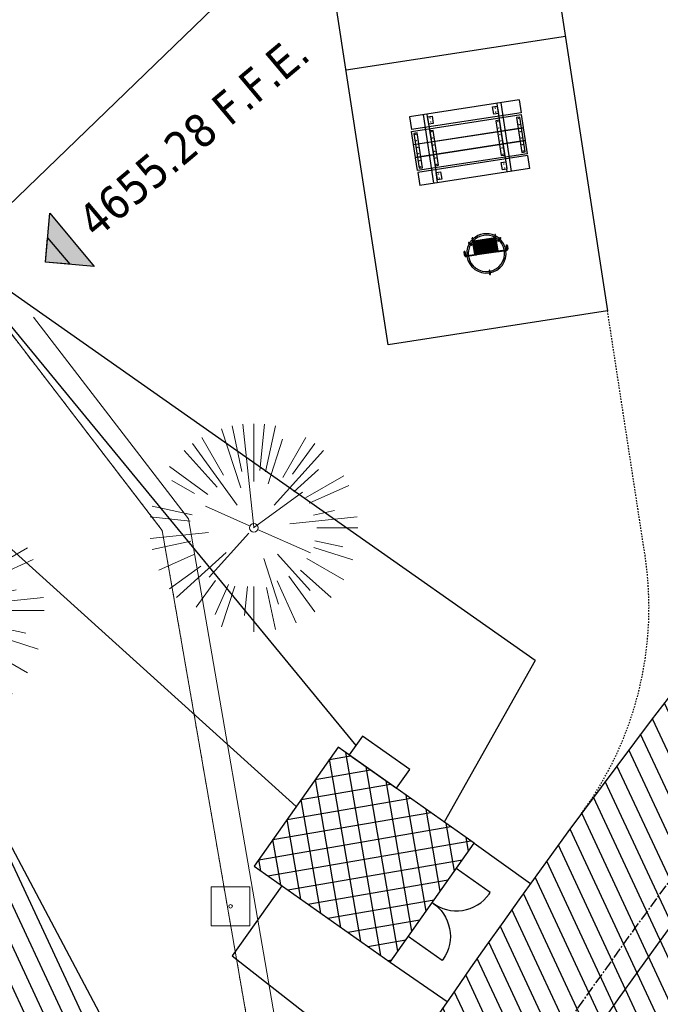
# Model space of a CAD drawing. Header units: feet. Extents: x 1134296 to 1140710, y 647902 to 649877.
# Tile 24 of 42: x 1134604 to 1134650, y 649078 to 649149. Entities that reach past the tile are written whole.
import ezdxf
from ezdxf.lldxf.tags import DXFTag

# ---------------------------------------------------------------- set-up
doc = ezdxf.new("R2010")
doc.units = ezdxf.units.FT
doc.header["$MEASUREMENT"] = 0
for name, pattern in [('CENTER2', [1.125, 0.75, -0.125, 0.125, -0.125]), ('PHANTOM2', [1.25, 0.625, -0.125, 0.125, -0.125, 0.125, -0.125]), ('RAD', [0.13, 0.08, -0.05])]:
    doc.linetypes.add(name, pattern=pattern)
for name, color, linetype, lineweight in [('-ANGLE-IRON', 8, 'Continuous', 25), ('V-SITE-VEGE', 8, 'Continuous', 18), ('V-UTIL-IRRI', 8, 'Continuous', 15), ('V-UTIL-POWR-LINE-UNDR', 8, 'EXIST_PROP POWER UNDERGROUND LINE 1', 15), ('V-UTIL-WATR-LINE', 8, 'WATER', 15)]:
    doc.layers.add(name, color=color, linetype=linetype, lineweight=lineweight)
for name, color, linetype in [('-BOLTS-LAGS-SCREWS', 7, 'Continuous'), ('-CONCRETE', 9, 'Continuous'), ('-HARDWARE', 7, 'Continuous'), ('-TIMBER', 6, 'Continuous'), ('C-BLDG-DOOR', 5, 'Continuous'), ('C-BLDG-OTLN', 4, 'Continuous'), ('C-BLDG-PATT', 8, 'Continuous'), ('C-CAMPSITE-PADS', 6, 'Continuous'), ('C-PRKG-ASPH', 5, 'Continuous'), ('C-ROAD-ASPHALT', 1, 'Continuous'), ('C-ROAD-CNTR', 1, 'CENTER2'), ('C-ROAD-GRVL', 1, 'RAD'), ('C-SWLK-CONC', 5, 'Continuous'), ('C-UTIL-ELEC-MEP', 7, 'UGE (.5x)'), ('C-UTIL-WATER-MEP', 7, 'WATER (.5x)'), ('G-TEXT-ST02', 2, 'Continuous'), ('G-XREF', 7, 'Continuous'), ('V-TOPO-SPOT', 8, 'Continuous'), ('XX-NODE-BLDG', 8, 'Continuous')]:
    doc.layers.add(name, color=color, linetype=linetype)
doc.styles.add('SEI-Dim & Leader', font='tahoma.ttf')
doc.styles.get("Standard").update_dxf_attribs({"font": 'arial.ttf'})
tags = doc.linetypes.add('EXIST_PROP POWER UNDERGROUND LINE 1', pattern='A,1.5,-0.2,["P-UG",Standard,S=0.08,R=0,X=-0.1,Y=-0.04],-0.3', length=2).pattern_tags.tags
tags[6] = DXFTag(74, 10)
tags = doc.linetypes.add('UGE (.5x)', pattern='A,0.75,-0.2,["UGE",Standard,S=0.08,R=0,X=-0.1,Y=-0.04],-0.2', length=1.15).pattern_tags.tags
tags[6] = DXFTag(74, 10)
tags = doc.linetypes.add('WATER', pattern='A,1.5,-0.2,["W",Standard,S=0.08,R=0,X=-0.1,Y=-0.04],-0.05', length=1.75).pattern_tags.tags
tags[6] = DXFTag(74, 10)
tags = doc.linetypes.add('WATER (.5x)', pattern='A,0.75,-0.2,["W",Standard,S=0.08,R=0,X=-0.1,Y=-0.04],-0.05', length=1).pattern_tags.tags
tags[6] = DXFTag(74, 10)

# ---------------------------------------------------------------- blocks, each defined once
blk = doc.blocks.new('Finished Floor Elevation')
h = blk.add_hatch(color=256)
h.dxf.hatch_style = 1
h.paths.add_polyline_path([(-0.04999999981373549, -0.04999999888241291), (-0.04999999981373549, 0.05000000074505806), (0, 0)])
blk.add_lwpolyline([(-0.04999999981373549, -0.04999999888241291), (-0.04999999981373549, 0.05000000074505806), (0, 0)], close=True)
blk = doc.blocks.new('V-UTIL-IRRI-Sprinkler Control Box')
at = {"color": 0, "linetype": 'ByBlock', "lineweight": -2}
for p, q in [((-0.03515625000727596, 0.03515625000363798), (-0.03515625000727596, -0.03515624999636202)), ((0.03515624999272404, 0.03515625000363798), (-0.03515625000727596, 0.03515625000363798)), ((0.03515624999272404, -0.03515624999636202), (0.03515624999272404, 0.03515625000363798)), ((-0.03515625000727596, -0.03515624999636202), (0.03515624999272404, -0.03515624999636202))]:
    blk.add_line(p, q, dxfattribs=at)
blk.add_circle((0, 0), 0.003217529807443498, dxfattribs=at)
blk = doc.blocks.new('*U852', base_point=(1134619.116, 649084.775))
at = {"xscale": 39.82222222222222, "yscale": 39.82222222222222, "zscale": 39.82222222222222}
blk.add_blockref('V-UTIL-IRRI-Sprinkler Control Box', (1134619.116, 649084.775), dxfattribs=at)
blk = doc.blocks.new('V-SITE-VEGE-Coniferious Tree 2')
at = {"color": 0, "linetype": 'ByBlock'}
for p, q in [((-0.06264093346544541, 0.1926377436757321), (-0.1545378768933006, 0.4755369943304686)), ((-0.0574950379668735, 0.2703678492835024), (-0.1039851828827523, 0.4890788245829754)), ((-0.0003172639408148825, 0.0025937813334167), (-0.05229705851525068, 0.4972664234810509)), ((-3.601054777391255e-05, 0.2219193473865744), (-3.601054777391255e-05, 0.5000060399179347)), ((0.02890183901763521, 0.2753366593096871), (0.05222503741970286, 0.4972664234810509)), ((0.0571938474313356, 0.2692740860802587), (0.1039131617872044, 0.4890788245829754)), ((-0.07913071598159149, 0.1088658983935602), (-0.2939353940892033, 0.4045257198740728)), ((-0.1460065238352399, 0.2528363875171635), (-0.2500390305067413, 0.4330260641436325)), ((0.06850648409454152, 0.2109817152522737), (0.1382469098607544, 0.425630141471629)), ((0.139142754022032, 0.2410654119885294), (0.2499670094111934, 0.4330260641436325)), ((0.1868724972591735, 0.2572635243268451), (0.2938633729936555, 0.4045257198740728)), ((-0.1756943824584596, 0.1950752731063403), (-0.3346129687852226, 0.3715878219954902)), ((0.09777767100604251, 0.108636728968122), (0.3345409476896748, 0.3715878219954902)), ((-0.2201011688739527, 0.1598873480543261), (-0.4045617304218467, 0.2938993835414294)), ((0.1919663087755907, 0.1728666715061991), (0.3115823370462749, 0.2805763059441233)), ((0.2487690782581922, 0.143647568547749), (0.4329900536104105, 0.2500030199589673)), ((-0.2844040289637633, 0.1641894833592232), (-0.393144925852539, 0.2269610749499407)), ((0.2658942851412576, 0.1183972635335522), (0.4567507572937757, 0.2033670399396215)), ((-0.0009318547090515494, -0.0006770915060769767), (0.2349564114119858, 0.1707208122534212)), ((-0.2961437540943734, 0.06292784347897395), (-0.4891148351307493, 0.1039491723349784)), ((-0.01992166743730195, 0.008854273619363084), (-0.2318825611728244, 0.1032199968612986)), ((0.2872695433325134, 0.06106323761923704), (0.3884790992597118, 0.08257391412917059)), ((-0.3060292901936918, 0.03215663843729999), (-0.4973024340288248, 0.05226104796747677)), ((0.173080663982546, 0.01818771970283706), (0.497230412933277, 0.05226104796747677)), ((0.3024988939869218, 0), (0.4999700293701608, 0)), ((-0.2182782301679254, -0.02292736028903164), (-0.4973024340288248, -0.05226104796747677)), ((-0.02300503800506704, -0.02554197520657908), (-0.2137781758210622, -0.2373882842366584)), ((0.01849546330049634, -0.008260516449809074), (0.2719985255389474, -0.1211160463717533)), ((-0.302185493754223, -0.0642195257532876), (-0.4891148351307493, -0.1039491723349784)), ((0.2936342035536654, -0.06241742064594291), (0.4274066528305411, -0.09084484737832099)), ((0.2891445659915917, -0.09395946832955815), (0.4755009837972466, -0.1545018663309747)), ((-0.2881436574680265, -0.1282723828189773), (-0.4568227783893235, -0.2033670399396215)), ((-0.1320480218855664, -0.1188660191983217), (-0.3716238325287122, -0.3345769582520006)), ((0.04781873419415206, -0.1473038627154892), (0.1192466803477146, -0.3671294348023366)), ((0.1143820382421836, -0.1271057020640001), (0.2718110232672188, -0.301920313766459)), ((0.2555295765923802, -0.1475434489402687), (0.4329900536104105, -0.2500030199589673)), ((-0.254528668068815, -0.1848980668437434), (-0.4045617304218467, -0.2938993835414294)), ((0.1688618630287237, -0.2324611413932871), (0.2938633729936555, -0.4045257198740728)), ((0.2253521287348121, -0.2029399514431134), (0.3715518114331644, -0.3345769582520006)), ((-0.1842986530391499, -0.2536176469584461), (-0.2766747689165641, -0.3807650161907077)), ((-0.1213812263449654, -0.2725449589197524), (-0.1855903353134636, -0.4167758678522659)), ((0.1131111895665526, -0.2541280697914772), (0.2033310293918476, -0.4567867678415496)), ((-0.09098502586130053, -0.2799408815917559), (-0.1545378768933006, -0.4755369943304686)), ((-0.02966136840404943, -0.2817638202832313), (-0.04434904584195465, -0.4216092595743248)), ((-3.601054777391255e-05, -0.2817638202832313), (-3.601054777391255e-05, -0.5000060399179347)), ((0.06104806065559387, -0.2873055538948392), (0.1039131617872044, -0.4890788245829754))]:
    blk.add_line(p, q, dxfattribs=at)
blk.add_circle((-3.601054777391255e-05, 0), 0.02083358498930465)
blk = doc.blocks.new('*U905', base_point=(1134619.116, 649084.775))
at = {"xscale": 39.82222222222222, "yscale": 39.82222222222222, "zscale": 39.82222222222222}
blk.add_blockref('V-UTIL-IRRI-Sprinkler Control Box', (1134619.116, 649084.775), dxfattribs=at)
blk = doc.blocks.new('C_XBASE-PACTOLA_02403811')
at = {"layer": 'V-UTIL-WATR-LINE', "flags": 128}
blk.add_lwpolyline([(1134858.557610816, 648010.4898877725), (1134826.551, 648169.775), (1134826.363, 648170.821), (1134717.163755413, 648725.1374681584), (1134629.625, 649043.227), (1134625.054, 649060.913), (1134616.072228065, 649112.68400944), (1134604.908, 649127.2305)], dxfattribs=at)
at = {"layer": 'V-UTIL-WATR-LINE', "ltscale": 0.75, "flags": 128}
blk.add_lwpolyline([(1134856.596804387, 648010.0958850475), (1134824.586161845, 648169.4010616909), (1134824.397491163, 648170.4507932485), (1134715.215787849, 648724.6782185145), (1134627.692539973, 649042.7114006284), (1134623.097313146, 649060.4911384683), (1134614.185837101, 649111.8569618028), (1134603.321415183, 649126.0128183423)], dxfattribs=at)
at = {"layer": 'V-UTIL-WATR-LINE', "linetype": 'PHANTOM2', "ltscale": 0.75, "flags": 128}
blk.add_lwpolyline([(1134856.596804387, 648010.0958850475), (1134824.586161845, 648169.4010616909), (1134824.397491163, 648170.4507932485), (1134715.215787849, 648724.6782185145), (1134627.692539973, 649042.7114006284), (1134623.097313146, 649060.4911384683), (1134614.185837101, 649111.8569618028), (1134603.321415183, 649126.0128183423)], dxfattribs=at)
at = {"layer": 'V-SITE-VEGE'}
for p, xscale, yscale, zscale in [((1134620.788, 649112.048), 14.99981880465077, 14.99981880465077, 14.99981880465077), ((1134596.673, 649106.092), 17.99978256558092, 17.99978256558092, 17.99978256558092)]:
    blk.add_blockref('V-SITE-VEGE-Coniferious Tree 2', p, dxfattribs=dict(at, xscale=xscale, yscale=yscale, zscale=zscale))
at = {"layer": 'V-TOPO-SPOT', "xscale": 50.00000018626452, "yscale": 50.00000018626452, "zscale": 50.00000018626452, "rotation": 220}
blk.add_blockref('Finished Floor Elevation', (1134605.768, 649131.186), dxfattribs=at)
at = {"layer": 'V-UTIL-IRRI'}
for name in ['*U852', '*U905']:
    blk.add_blockref(name, (1134619.116, 649084.775), dxfattribs=at)
at = {"layer": 'V-UTIL-IRRI', "xscale": 39.82222222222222, "yscale": 39.82222222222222, "zscale": 39.82222222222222}
blk.add_blockref('V-UTIL-IRRI-Sprinkler Control Box', (1134619.116, 649084.775), dxfattribs=at)
at = {"layer": 'XX-NODE-BLDG', "insert": (1134624.246609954, 649146.7962455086), "char_height": 2.399999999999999, "width": 20.97110006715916, "attachment_point": 6, "rotation": 40, "style": 'SEI-Dim & Leader', "bg_fill": 3, "box_fill_scale": 1.25, "bg_fill_color": 256, "bg_fill_true_color": 13158600, "bg_fill_transparency": 0}
blk.add_mtext('{\\C256;4655.28 F.F.E.}', dxfattribs=at)
at = {"layer": 'V-UTIL-POWR-LINE-UNDR', "flags": 128}
blk.add_lwpolyline([(1134480.127728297, 648231.4910384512), (1134494.996471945, 648496.1691917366), (1134496.354631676, 648566.44434151), (1134464.634199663, 648641.5326281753), (1134459.677329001, 648691.5978201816), (1134473.792826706, 648747.2770438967), (1134487.668805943, 648772.8760612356), (1134492.621603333, 648802.5716343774), (1134496.091176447, 648841.0190152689), (1134500.796308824, 648860.3211453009), (1134494.587384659, 648928.3795930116), (1134495.610681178, 649027.1179445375), (1134495.955, 649106.737), (1134599.221251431, 649131.4978260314), (1134637.553107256, 649168.5421751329), (1134656.340245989, 649214.8847448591), (1134694.635392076, 649279.0850905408), (1134746.477990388, 649319.7325033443), (1134803.106029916, 649342.8457422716), (1134848.624546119, 649349.4784079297), (1134877.799434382, 649337.8966334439), (1134908.972639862, 649315.1325047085), (1134965.723883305, 649315.5318607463), (1135021.655, 649297.834), (1135074.570971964, 649267.2988659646), (1135109.814885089, 649210.9488559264), (1135119.855903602, 649164.3586520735), (1135144.601334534, 649102.1495441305)], dxfattribs=at)
at = {"layer": 'V-TOPO-SPOT', "xscale": 25.00000009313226, "yscale": 25.00000009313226, "zscale": 25.00000009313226, "rotation": 220}
blk.add_blockref('Finished Floor Elevation', (1134605.768, 649131.186), dxfattribs=at)
blk = doc.blocks.new('10FT_Precast Table')
at = {"layer": '-ANGLE-IRON'}
for p, q in [((-28.53399626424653, 21.12499979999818), (-28.53399626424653, 27.62500020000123)), ((-28.53399626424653, 27.62500020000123), (-24.53403626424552, 27.62500020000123)), ((-24.53403626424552, 27.62500020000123), (-24.53403626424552, 21.12499979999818)), ((28.46604333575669, 21.12499979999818), (28.46604333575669, 27.62500020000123)), ((28.46604333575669, 27.62500020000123), (32.4660033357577, 27.62500020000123)), ((32.4660033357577, 27.62500020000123), (32.4660033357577, 21.12499979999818)), ((-24.53403626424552, 21.12499979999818), (-28.53399626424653, 21.12499979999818)), ((32.4660033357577, 21.12499979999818), (28.46604333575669, 21.12499979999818)), ((-43.49999999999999, 15.25000002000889), (-46.49999999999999, 15.25000002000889)), ((-46.49999999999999, 15.25000002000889), (-46.49999999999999, -15.25000001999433)), ((-43.49999999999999, -15.25000001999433), (-43.49999999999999, 15.25000002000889)), ((-25.53399626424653, 15.25000002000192), (-28.53399626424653, 15.25000002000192)), ((-28.53399626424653, 15.25000002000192), (-28.53399626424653, -15.2500000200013)), ((-25.53399626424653, -15.2500000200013), (-25.53399626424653, 15.25000002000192)), ((32.4660033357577, 15.25000002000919), (29.4660033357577, 15.25000002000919)), ((29.4660033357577, 15.25000002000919), (29.4660033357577, -15.25000001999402)), ((32.4660033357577, -15.25000001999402), (32.4660033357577, 15.25000002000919)), ((46.50000000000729, 15.25000002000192), (43.50000000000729, 15.25000002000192)), ((43.50000000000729, 15.25000002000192), (43.50000000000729, -15.2500000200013)), ((46.50000000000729, -15.2500000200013), (46.50000000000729, 15.25000002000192)), ((-46.49999999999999, -15.25000001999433), (-43.49999999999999, -15.25000001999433)), ((-28.53399626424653, -15.2500000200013), (-25.53399626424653, -15.2500000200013)), ((29.4660033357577, -15.25000001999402), (32.4660033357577, -15.25000001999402)), ((43.50000000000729, -15.2500000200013), (46.50000000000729, -15.2500000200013)), ((-28.53399626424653, -27.62500019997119), (-28.53399626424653, -21.12499979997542)), ((-28.53399626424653, -21.12499979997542), (-24.53403626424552, -21.12499979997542)), ((-24.53403626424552, -21.12499979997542), (-24.53403626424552, -27.62500019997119)), ((28.46604333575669, -27.62500019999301), (28.46604333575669, -21.12499979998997)), ((28.46604333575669, -21.12499979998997), (32.4660033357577, -21.12499979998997)), ((32.4660033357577, -21.12499979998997), (32.4660033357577, -27.62500019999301)), ((-24.53403626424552, -27.62500019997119), (-28.53399626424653, -27.62500019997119)), ((32.4660033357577, -27.62500019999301), (28.46604333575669, -27.62500019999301))]:
    blk.add_line(p, q, dxfattribs=at)
at = {"layer": '-BOLTS-LAGS-SCREWS'}
for centre in [(-26.53401626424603, 26.12500020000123), (30.46602333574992, 26.12500020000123), (-26.53401626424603, 22.62499979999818), (30.46602333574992, 22.62499979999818), (-44.99999999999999, 14.25000402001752), (-44.99999999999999, 8.750004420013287), (-27.03399626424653, 14.25000402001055), (-27.03399626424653, 8.750004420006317), (30.9660033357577, 14.25000402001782), (30.9660033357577, 8.750004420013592), (45.00000000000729, 14.25000402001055), (45.00000000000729, 8.750004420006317), (-44.99999999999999, 2.750004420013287), (-27.03399626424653, 2.750004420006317), (30.9660033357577, 2.750004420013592), (45.00000000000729, 2.750004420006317), (-44.99999999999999, -2.750004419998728), (-27.03399626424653, -2.750004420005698), (30.9660033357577, -2.750004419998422), (45.00000000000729, -2.750004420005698), (-44.99999999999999, -8.750004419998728), (-44.99999999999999, -14.25000402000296), (-27.03399626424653, -8.750004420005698), (-27.03399626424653, -14.25000402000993), (30.9660033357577, -8.750004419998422), (30.9660033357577, -14.25000401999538), (45.00000000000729, -8.750004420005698), (45.00000000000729, -14.25000402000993), (-26.53401626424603, -22.62499979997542), (30.46602333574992, -22.62499979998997), (-26.53401626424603, -26.12500019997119), (30.46602333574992, -26.12500019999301)]:
    blk.add_circle(centre, 0.15625000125, dxfattribs=at)
at = {"layer": '-CONCRETE'}
for p, q in [((-32.03399630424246, -29.99999999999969), (-32.03399630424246, 30.00000000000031)), ((-28.53399626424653, 29.99999999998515), (-28.53399626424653, 27.62500020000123)), ((-28.53399626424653, -27.12499979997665), (-28.53399626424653, 27.12499979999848)), ((32.4660033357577, 29.99999999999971), (32.4660033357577, 27.62500020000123)), ((32.4660033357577, -27.1249997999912), (32.4660033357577, 27.12499979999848)), ((35.96600337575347, -29.99999999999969), (35.96600337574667, 30.00000000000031)), ((-28.53399626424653, -29.99999999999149), (-28.53399626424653, -27.62500019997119)), ((32.4660033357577, -27.62500019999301), (32.4660033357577, -29.99999999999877))]:
    blk.add_line(p, q, dxfattribs=at)
at = {"layer": '-TIMBER'}
for p, q in [((-47.99999999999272, 18.7499999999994), (-47.99999999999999, 29.99999999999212)), ((-47.99999999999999, 29.99999999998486), (48, 29.9999999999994)), ((48.00000000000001, 18.75000000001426), (48.00000000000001, 29.99999999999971)), ((-47.99999999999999, 18.74999999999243), (48, 18.74999999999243)), ((-47.99999999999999, 5.875002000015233), (-47.99999999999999, 17.12500200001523)), ((-47.99999999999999, 17.12500200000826), (47.99999999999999, 17.12500200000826)), ((48.00000000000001, 17.12500200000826), (48.00000000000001, 5.875002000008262)), ((-47.99999999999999, 5.875002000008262), (47.99999999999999, 5.875002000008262)), ((-47.99999999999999, -5.625002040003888), (-47.99999999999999, 5.625002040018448)), ((-47.99999999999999, 5.625002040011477), (47.99999999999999, 5.625002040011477)), ((48.00000000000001, 5.625002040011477), (48.00000000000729, -5.625002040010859)), ((47.99999999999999, -5.625002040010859), (-47.99999999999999, -5.625002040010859)), ((-47.99999999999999, -17.1250019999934), (-47.99999999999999, -5.875002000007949)), ((47.99999999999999, -5.875002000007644), (-47.99999999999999, -5.875002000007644)), ((48.00000000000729, -5.875002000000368), (48.00000000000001, -17.12500200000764)), ((47.99999999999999, -17.12500200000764), (-47.99999999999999, -17.12500200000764)), ((-47.99999999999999, -29.99999999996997), (-47.99999999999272, -18.74999999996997)), ((-47.99999999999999, -18.74999999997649), (48, -18.74999999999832)), ((48.00000000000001, -29.99999999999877), (48.00000000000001, -18.74999999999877)), ((-47.99999999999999, -29.99999999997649), (48.00000000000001, -29.99999999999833))]:
    blk.add_line(p, q, dxfattribs=at)
blk = doc.blocks.new('*X1295')
at = {"color": 0}
for p, q in [((146.0622026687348, 353.5980429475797), (146.1426743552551, 353.6785146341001)), ((146.0622026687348, 352.8909361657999), (146.8122026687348, 353.6409361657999)), ((146.0622026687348, 352.5373827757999), (146.8122026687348, 353.2873827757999)), ((146.0622026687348, 351.8302759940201), (146.8122026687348, 352.5802759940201)), ((146.0622026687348, 351.4767226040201), (146.8122026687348, 352.2267226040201)), ((146.0622026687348, 350.7696158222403), (146.8122026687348, 351.5196158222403)), ((146.3246548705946, 350.6785146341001), (146.8122026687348, 351.1660624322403))]:
    blk.add_line(p, q, dxfattribs=at)
blk = doc.blocks.new('Pilot Rocks FS-30_18_PA')
at = {"layer": '-HARDWARE'}
for p, q in [((-8.817777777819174, 0.04421580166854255), (-17.86666666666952, 0.04421580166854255)), ((-17.86666666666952, 0.04421580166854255), (-12.77892653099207, 0.04421580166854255)), ((-10.20000000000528, 0.04421580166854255), (10.19999999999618, 0.04421580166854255)), ((8.817777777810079, 0.04421580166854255), (17.86666666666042, 0.04421580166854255)), ((12.77892653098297, 0.04421580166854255), (17.86666666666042, 0.04421580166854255)), ((-18.93333333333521, -4.555784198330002), (-18.93333333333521, -1.355784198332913)), ((-18.93333333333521, -1.355784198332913), (-18.86666666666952, -1.355784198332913)), ((-18.86666666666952, -1.355784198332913), (-18.86666666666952, -0.9557841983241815)), ((-18.86666666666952, -1.355784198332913), (-18.86666666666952, -0.9557841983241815)), ((-18.20000000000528, -1.355784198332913), (-18.20000000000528, -0.9557841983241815)), ((-18.20000000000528, -0.9557841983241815), (-18.20000000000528, -1.355784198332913)), ((-18.20000000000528, -1.355784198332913), (-18.13333333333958, -1.355784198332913)), ((-18.13333333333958, -1.355784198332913), (-18.13333333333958, -4.555784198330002)), ((-8.817777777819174, -0.6224508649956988), (-17.86666666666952, -0.6224508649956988)), ((-13.33940419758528, -0.6224508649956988), (-17.86666666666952, -0.6224508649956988)), ((-10.20000000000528, -0.6224508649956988), (10.19999999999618, -0.6224508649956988)), ((-10.20000000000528, -0.6224508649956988), (-10.20000000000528, -11.31238912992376)), ((-9.533333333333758, -0.6224508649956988), (-9.533333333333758, -11.31238912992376)), ((-8.817777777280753, -0.6224508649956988), (-8.817777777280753, -11.64572246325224)), ((-8.284444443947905, -0.6224508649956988), (-8.284444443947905, -11.64572246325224)), ((-7.502222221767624, -0.6224508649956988), (-7.502222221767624, -11.64572246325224)), ((-6.9688888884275, -0.6224508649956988), (-6.9688888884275, -11.64572246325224)), ((-6.18666666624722, -0.6224508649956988), (-6.18666666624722, -11.64572246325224)), ((-5.653333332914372, -0.6224508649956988), (-5.653333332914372, -11.64572246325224)), ((-4.871111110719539, -0.6224508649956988), (-4.871111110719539, -11.64572246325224)), ((-4.337777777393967, -0.6224508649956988), (-4.337777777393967, -11.64572246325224)), ((-3.555555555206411, -0.6224508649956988), (-3.555555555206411, -11.64572246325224)), ((-3.022222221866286, -0.6224508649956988), (-3.022222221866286, -11.64572246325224)), ((-2.23999999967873, -0.6224508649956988), (-2.23999999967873, -11.64572246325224)), ((-1.706666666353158, -0.6224508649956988), (-1.706666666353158, -11.64572246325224)), ((-0.9244444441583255, -0.6224508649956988), (-0.9244444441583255, -11.64572246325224)), ((-0.3911111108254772, -0.6224508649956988), (-0.3911111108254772, -11.64572246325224)), ((0.3911111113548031, -0.6224508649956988), (0.3911111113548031, -11.64572246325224)), ((0.9244444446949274, -0.6224508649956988), (0.9244444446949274, -11.64572246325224)), ((1.706666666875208, -0.6224508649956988), (1.706666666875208, -11.64572246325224)), ((2.240000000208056, -0.6224508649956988), (2.240000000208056, -11.64572246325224)), ((3.022222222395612, -0.6224508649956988), (3.022222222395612, -11.64572246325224)), ((3.555555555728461, -0.6224508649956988), (3.555555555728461, -11.64572246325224)), ((4.337777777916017, -0.6224508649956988), (4.337777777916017, -11.64572246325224)), ((4.871111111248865, -0.6224508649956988), (4.871111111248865, -11.64572246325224)), ((5.653333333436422, -0.6224508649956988), (5.653333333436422, -11.64572246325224)), ((6.18666666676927, -0.6224508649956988), (6.18666666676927, -11.64572246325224)), ((6.968888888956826, -0.6224508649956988), (6.968888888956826, -11.64572246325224)), ((7.502222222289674, -0.6224508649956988), (7.502222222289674, -11.64572246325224)), ((8.28444444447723, -0.6224508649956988), (8.28444444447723, -11.64572246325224)), ((8.817777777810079, -0.6224508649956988), (8.817777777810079, -11.64572246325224)), ((17.86666666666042, -0.6224508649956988), (8.817777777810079, -0.6224508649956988)), ((9.533333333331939, -0.6224508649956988), (9.533333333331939, -11.31238912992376)), ((10.19999999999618, -0.6224508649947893), (10.19999999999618, -11.31238912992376)), ((18.13333333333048, -4.555784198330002), (18.13333333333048, -1.355784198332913)), ((18.13333333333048, -1.355784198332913), (18.19999999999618, -1.355784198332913)), ((18.93333333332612, -4.555784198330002), (18.13333333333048, -4.555784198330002)), ((18.19999999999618, -1.355784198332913), (18.19999999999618, -0.9557841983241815)), ((18.19999999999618, -1.355784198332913), (18.19999999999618, -0.9557841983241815)), ((18.86666666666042, -1.355784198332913), (18.86666666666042, -0.9557841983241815)), ((18.86666666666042, -0.9557841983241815), (18.86666666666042, -1.355784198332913)), ((18.86666666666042, -1.355784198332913), (18.93333333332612, -1.355784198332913)), ((18.93333333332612, -1.355784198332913), (18.93333333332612, -4.555784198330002)), ((-10.20000000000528, -11.31238912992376), (-10.20000000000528, -14.84572246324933)), ((-10.20000000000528, -13.68324198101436), (-10.20000000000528, -14.84572246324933)), ((-9.533333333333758, -11.31238912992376), (-9.533333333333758, -14.84572246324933)), ((-9.533333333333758, -11.64572246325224), (9.533333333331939, -11.64572246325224)), ((-9.533333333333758, -12.31238912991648), (9.533333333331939, -12.31238912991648)), ((-9.533333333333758, -14.84572246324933), (-9.533333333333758, -14.47618734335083)), ((9.533333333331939, -11.31238912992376), (9.533333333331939, -14.84572246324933)), ((9.533333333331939, -14.47618734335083), (9.533333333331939, -14.84572246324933)), ((10.19999999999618, -11.31238912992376), (10.19999999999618, -14.84572246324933)), ((10.19999999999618, -14.84572246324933), (10.19999999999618, -13.68324198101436))]:
    blk.add_line(p, q, dxfattribs=at)
at = {"layer": '-HARDWARE', "flags": 128}
for points in [[(0.04426932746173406, 18.18944163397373, 1), (-0.6223972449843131, 18.18908719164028), (-0.6206959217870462, 14.98908764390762, 1), (0.04597065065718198, 14.98944208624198), (0.04426932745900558, 18.18944163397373)], [(-11.77825193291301, -8.933957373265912, -1), (-11.29140720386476, -9.3893985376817), (-13.47752479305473, -11.72625323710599, -1), (-13.96436952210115, -11.27081207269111), (-11.77825193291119, -8.93395737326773)], [(11.77825193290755, -8.933957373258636, 1), (11.29140720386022, -9.389398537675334), (13.47752479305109, -11.72625323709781, 1), (13.96436952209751, -11.27081207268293), (11.77825193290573, -8.933957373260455)]]:
    blk.add_lwpolyline(points, format="xyb", dxfattribs=at)
at = {"layer": '-HARDWARE'}
for points in [[(-18.93333333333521, -4.555784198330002), (-18.93333333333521, -1.355784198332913), (-18.13333333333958, -1.355784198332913), (-18.13333333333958, -4.555784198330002)], [(-7.502222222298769, -11.64572246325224), (-8.28444444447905, -11.64572246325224), (-8.28444444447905, -0.6224508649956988), (-7.502222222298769, -0.6224508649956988)], [(-6.186666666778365, -11.64572246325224), (-6.968888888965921, -11.64572246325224), (-6.968888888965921, -0.6224508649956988), (-6.186666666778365, -0.6224508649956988)], [(-4.87111111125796, -11.64572246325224), (-5.653333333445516, -11.64572246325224), (-5.653333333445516, -0.6224508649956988), (-4.87111111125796, -0.6224508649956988)], [(-3.555555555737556, -11.64572246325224), (-4.337777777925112, -11.64572246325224), (-4.337777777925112, -0.6224508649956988), (-3.555555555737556, -0.6224508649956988)], [(-2.240000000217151, -11.64572246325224), (-3.022222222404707, -11.64572246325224), (-3.022222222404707, -0.6224508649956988), (-2.240000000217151, -0.6224508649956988)], [(-0.9244444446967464, -11.64572246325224), (-1.706666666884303, -11.64572246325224), (-1.706666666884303, -0.6224508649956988), (-0.9244444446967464, -0.6224508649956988)], [(-0.3911111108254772, -11.64572246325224), (0.3911111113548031, -11.64572246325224), (0.3911111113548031, -0.6224508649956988), (-0.3911111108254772, -0.6224508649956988)], [(0.9244444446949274, -11.64572246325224), (1.706666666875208, -11.64572246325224), (1.706666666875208, -0.6224508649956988), (0.9244444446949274, -0.6224508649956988)], [(2.240000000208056, -11.64572246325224), (3.022222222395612, -11.64572246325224), (3.022222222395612, -0.6224508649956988), (2.240000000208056, -0.6224508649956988)], [(3.555555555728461, -11.64572246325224), (4.337777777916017, -11.64572246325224), (4.337777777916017, -0.6224508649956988), (3.555555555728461, -0.6224508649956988)], [(4.871111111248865, -11.64572246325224), (5.653333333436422, -11.64572246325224), (5.653333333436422, -0.6224508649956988), (4.871111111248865, -0.6224508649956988)], [(6.18666666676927, -11.64572246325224), (6.968888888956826, -11.64572246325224), (6.968888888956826, -0.6224508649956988), (6.18666666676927, -0.6224508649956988)], [(7.502222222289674, -11.64572246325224), (8.28444444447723, -11.64572246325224), (8.28444444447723, -0.6224508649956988), (7.502222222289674, -0.6224508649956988)], [(18.93333333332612, -4.555784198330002), (18.93333333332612, -1.355784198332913), (18.13333333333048, -1.355784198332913), (18.13333333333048, -4.555784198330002)]]:
    blk.add_lwpolyline(points, close=True, dxfattribs=at)
for centre, radius, start, end in [((0, 9.094947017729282e-13), 17.06666666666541, 0.1484403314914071, 179.8515596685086), ((0, 0), 15.73333333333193, 0.1610200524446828, 179.8389799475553), ((-17.86666666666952, -0.9557841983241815), 1, 90, 180), ((-17.86666666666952, -0.9557841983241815), 1, 90, 180), ((17.86666666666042, -0.9557841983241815), 1, 0, 90), ((17.86666666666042, -0.9557841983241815), 1, 0, 90), ((-17.86666666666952, -0.9557841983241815), 0.3333333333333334, 90, 180), ((-17.86666666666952, -0.9557841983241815), 0.3333333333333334, 90, 180), ((0, 9.094947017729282e-13), 17.06666666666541, 182.0901397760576, 220.7490543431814), ((0, 0), 15.73333333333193, 182.2673591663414, 220.2247561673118), ((0, 0), 15.73333333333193, 319.7752438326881, 357.7326408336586), ((0, 9.094947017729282e-13), 17.06666666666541, 319.2509456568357, 357.9098602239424), ((17.86666666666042, -0.9557841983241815), 0.3333333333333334, 0, 90), ((17.86666666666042, -0.9557841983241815), 0.3333333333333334, 0, 90), ((-9.094947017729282e-13, 1.818989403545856e-12), 17.06666666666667, 220.7490543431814, 233.2977773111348), ((-9.094947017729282e-13, 1.818989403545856e-12), 15.73333333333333, 220.2247561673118, 229.5860659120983), ((-9.866666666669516, -11.64572246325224), 0.3333333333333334, 0, 180), ((-9.866666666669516, -14.84572246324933), 0.3333333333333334, 180, 0), ((-9.866666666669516, -14.84572246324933), 0.3333333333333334, 180, 0), ((-9.094947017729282e-13, 1.818989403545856e-12), 15.73333333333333, 232.7040475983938, 307.2959524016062), ((-9.094947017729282e-13, 1.818989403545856e-12), 17.06666666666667, 236.0413981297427, 303.9586018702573), ((9.866666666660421, -11.64572246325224), 0.3333333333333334, 0, 180), ((9.866666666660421, -14.84572246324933), 0.3333333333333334, 180, 0), ((9.866666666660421, -14.84572246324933), 0.3333333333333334, 180, 0), ((-9.094947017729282e-13, 1.818989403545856e-12), 15.73333333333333, 310.4139340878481, 319.7752438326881), ((-6.821210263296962e-11, 6.548361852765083e-11), 17.06666666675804, 306.7022226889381, 319.2509456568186)]:
    blk.add_arc(centre, radius, start, end, dxfattribs=at)
at = {"layer": '-HARDWARE', "rotation": 180}
for p, xscale, yscale, zscale in [((137.6663495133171, 372.583162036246), 1.066666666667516, 1.066666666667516, 1.066666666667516), ((-137.6663495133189, 372.583162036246), -1.066666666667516, 1.066666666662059, 1.066666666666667)]:
    blk.add_blockref('*X1295', p, dxfattribs=dict(at, xscale=xscale, yscale=yscale, zscale=zscale))
blk = doc.blocks.new('C_PBASE-PACTOLA_02403811')
at = {"layer": 'C-BLDG-PATT'}
h = blk.add_hatch(dxfattribs=at)
h.set_pattern_fill('ANSI37', color=256, scale=10, angle=54.77958876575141)
h.set_pattern_definition([(99.77958876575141, (1009303.930861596, -652282.7122330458), (-1.231835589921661, -0.2123230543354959), []), (189.7795887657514, (1009303.930861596, -652282.7122330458), (0.2123230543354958, -1.231835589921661), [])])
h.paths.add_polyline_path([(1134630.622554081, 649080.7492377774), (1134636.678149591, 649089.3271024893), (1134626.874875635, 649096.2477830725), (1134620.819280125, 649087.6699183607)])
at = {"layer": 'C-BLDG-DOOR'}
for points in [[(1134633.650351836, 649085.0381701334, 0.4229308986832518), (1134637.759250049, 649085.6567010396), (1134637.831076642, 649085.7584447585), (1134635.380258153, 649087.4886149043)], [(1134633.650351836, 649085.0381701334, -0.4229308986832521), (1134634.443090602, 649080.9592989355), (1134634.371264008, 649080.8575552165), (1134631.920445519, 649082.5877253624)]]:
    blk.add_lwpolyline(points, format="xyb", dxfattribs=at)
at = {"layer": 'C-BLDG-OTLN', "flags": 128}
blk.add_lwpolyline([(1134630.622554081, 649080.7492377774), (1134636.678149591, 649089.3271024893), (1134626.874875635, 649096.2477830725), (1134620.819280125, 649087.6699183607)], close=True, dxfattribs=at)
at = {"layer": 'C-CAMPSITE-PADS'}
blk.add_lwpolyline([(1134640.530141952, 649165.2290009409), (1134646.296243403, 649127.6690212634), (1134630.4815151, 649125.2411890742), (1134624.715413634, 649162.8011687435)], close=True, dxfattribs=at)
at = {"layer": 'C-ROAD-ASPHALT'}
blk.add_lwpolyline([(1134916.811965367, 648653.2299950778), (1134952.321656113, 648718.215074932, 0.01915469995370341), (1134969.657277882, 648753.0477392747), (1135036.873309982, 648902.1641641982, 0.009218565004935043), (1135044.254367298, 648919.3790657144), (1135101.509820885, 649060.0203951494, 0.04927264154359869), (1135107.544114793, 649080.3791714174), (1135113.245677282, 649110.0761826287, 0.3025232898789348), (1135079.742163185, 649189.7952543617), (1135017.583038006, 649231.0012923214, 0.03670103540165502), (1134952.658282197, 649267.4907225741), (1134930.361796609, 649277.95101182, 0.265468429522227), (1134828.518541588, 649269.7547374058), (1134807.494103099, 649255.3935736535, 0.04164346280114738), (1134780.654611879, 649233.5777859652), (1134706.829601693, 649162.5981949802, 0.05765878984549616), (1134625.196538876, 649063.6602364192, -0.5722564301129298), (1134616.582948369, 649064.0343807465), (1134601.857481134, 649091.7855040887)], format="xyb", dxfattribs=at)
blk.add_lwpolyline([(1134609.502741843, 649004.1715281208, -0.08481675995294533), (1134717.918854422, 649151.0643979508), (1134791.743864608, 649222.0439889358, -0.04164346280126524), (1134816.518779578, 649242.1816391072), (1134837.543218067, 649256.5428028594, -0.2654684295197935), (1134923.566161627, 649263.4658695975), (1134945.862647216, 649253.0055803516, -0.03670103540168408), (1135008.742528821, 649217.6654234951), (1135070.901654, 649176.4593855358, -0.3025232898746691), (1135097.532652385, 649113.0929439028), (1135091.831089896, 649083.3959326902, -0.0492726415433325), (1135086.690765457, 649066.0532714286), (1135029.43531187, 648925.4119419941, -0.009218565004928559), (1135022.286728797, 648908.7392420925), (1134970.105907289, 648792.9779079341, 0.09466954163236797), (1134957.786175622, 648834.7349342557), (1134921.92741579, 648904.3472810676, 0.300313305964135), (1134722.086161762, 649016.5601342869), (1134632.500993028, 649010.1122188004, 0.09071439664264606)], format="xyb", close=True, dxfattribs=at)
at = {"layer": 'C-ROAD-CNTR', "flags": 128}
blk.add_lwpolyline([(1134682.815781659, 648422.2458494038), (1134669.21986276, 648425.8462855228, -0.1774687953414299), (1134620.150062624, 648460.1534391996), (1134616.502637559, 648465.3792168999, -0.1042089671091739), (1134576.197064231, 648560.2628234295), (1134558.554057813, 648650.0509356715, -0.01381007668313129), (1134553.979962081, 648677.2843639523), (1134544.902369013, 648742.2703875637, -0.09433329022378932), (1134550.434197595, 648854.3354307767), (1134558.997505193, 648889.7214101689, -0.1428635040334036), (1134712.374228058, 649156.8312964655), (1134786.199238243, 649227.8108874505, -0.04164346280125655), (1134812.006441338, 649248.7876063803), (1134833.030879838, 649263.1487701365, -0.2654684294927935), (1134926.96397912, 649270.7084407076), (1134949.260464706, 649260.2481514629, -0.03670103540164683), (1135013.162783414, 649224.3333579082), (1135075.321908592, 649183.1273199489, -0.3025232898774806), (1135105.389164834, 649111.5845632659), (1135099.687602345, 649081.8875520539, -0.04927264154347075), (1135094.100293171, 649063.036833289), (1135036.844839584, 648922.3955038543, -0.009218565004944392), (1135029.58001939, 648905.4517031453), (1134962.363987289, 648756.3352782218, -0.01915469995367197), (1134945.301367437, 648722.0511597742), (1134909.791676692, 648657.06607992, -0.111236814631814), (1134866.238656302, 648607.5744966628), (1134762.181369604, 648532.0907847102, 0.3229446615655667), (1134716.395894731, 648393.2215671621), (1134719.721086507, 648382.7059234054, -0.1714240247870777), (1134715.287797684, 648249.5554414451), (1134707.163513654, 648228.7837741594, -0.02272318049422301), (1134688.713657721, 648187.2766264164, 0.05045028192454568), (1134653.344169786, 648094.1277041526)], format="xyb", dxfattribs=at)
at = {"layer": 'C-ROAD-GRVL', "flags": 128}
blk.add_lwpolyline([(1134644.410064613, 649091.4488331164, 0.1994710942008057), (1134648.997045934, 649110.0761833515), (1134646.296243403, 649127.6690212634)], format="xyb", dxfattribs=at)
at = {"layer": 'C-SWLK-CONC', "flags": 128}
for points in [[(1134636.678149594, 649089.3271024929), (1134640.735779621, 649086.405520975)], [(1134630.622554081, 649080.7492377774), (1134634.733963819, 649077.9038362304)]]:
    blk.add_lwpolyline(points, dxfattribs=at)
at = {"layer": 'C-UTIL-ELEC-MEP'}
blk.add_line((1134599.221251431, 649131.4978260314), (1134628.150992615, 649096.3567671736), dxfattribs=at)
blk.add_lwpolyline([(1134628.626789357, 649097.0307421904), (1134627.675195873, 649095.6827921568), (1134631.080462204, 649093.2788237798), (1134632.032055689, 649094.6267738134)], close=True, dxfattribs=at)
at = {"layer": 'C-UTIL-WATER-MEP'}
for p, q in [((1134641.088550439, 649102.4752657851), (1134634.528325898, 649090.8447835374)), ((1134622.818450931, 649086.25859163), (1134619.238834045, 649081.1960633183)), ((1134619.238834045, 649081.1960633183), (1134635.562402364, 649068.4731093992))]:
    blk.add_line(p, q, dxfattribs=at)
at = {"layer": 'C-UTIL-WATER-MEP', "flags": 128}
blk.add_lwpolyline([(1134713.292159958, 648416.2441137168), (1134669.731849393, 648427.7796426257, -0.1774687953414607), (1134621.79009064, 648461.2981261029), (1134618.142665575, 648466.5239038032, -0.1042089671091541), (1134578.159536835, 648560.6484414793), (1134560.516530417, 648650.4365537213, -0.01381007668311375), (1134555.960731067, 648677.5610482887), (1134546.883138, 648742.5470719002, -0.09433329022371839), (1134552.378087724, 648853.8650148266), (1134560.941395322, 648889.2509942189, -0.1428635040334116), (1134713.760384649, 649155.3895718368), (1134787.585394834, 649226.3691628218, -0.04164346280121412), (1134813.134525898, 649247.1361145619), (1134834.158964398, 649261.4972783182, -0.2654684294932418), (1134926.114524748, 649268.8977979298), (1134948.411010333, 649258.437508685, -0.03670103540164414), (1135012.057719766, 649222.6663743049), (1135074.216844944, 649181.4603363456, -0.302523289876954), (1135103.425036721, 649111.961658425), (1135097.723474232, 649082.264647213, -0.04927264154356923), (1135092.247911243, 649063.7909428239), (1135034.992457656, 648923.1496133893, -0.009218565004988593), (1135027.756696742, 648906.273587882), (1134960.540664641, 648757.1571629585, -0.01915469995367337), (1134943.546295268, 648723.0101809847), (1134908.036604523, 648658.0251011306, -0.1112368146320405), (1134865.064291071, 648609.1934056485), (1134761.007004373, 648533.7096936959, 0.1574684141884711), (1134714.965670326, 648470.6755079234, 0.1574684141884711)], format="xyb", dxfattribs=at)
for points in [[(1134641.088550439, 649102.4752657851), (1134508.438958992, 649195.6553505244)], [(1134623.84707788, 649091.9588507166), (1134574.039032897, 649136.9381355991)]]:
    blk.add_lwpolyline(points, dxfattribs=at)
at = {"layer": 'Defpoints', "flags": 128}
blk.add_lwpolyline([(1134643.261453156, 649147.437431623), (1134627.446724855, 649145.009599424)], dxfattribs=at)
at = {"layer": '-HARDWARE', "xscale": 0.08333333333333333, "yscale": 0.08333333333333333, "zscale": 0.08333333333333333, "rotation": 188.727747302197}
blk.add_blockref('Pilot Rocks FS-30_18_PA', (1134637.566113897, 649131.8145408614), dxfattribs=at)
at = {"xscale": 0.08333333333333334, "yscale": 0.08333333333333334, "zscale": 0.08333333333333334, "rotation": 188.7277472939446}
blk.add_blockref('10FT_Precast Table', (1134636.340395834, 649139.798782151), dxfattribs=at)
blk = doc.blocks.new('C_PHTCH-PACTOLA_02403811')
at = {"layer": 'C-PRKG-ASPH'}
h = blk.add_hatch(dxfattribs=at)
h.set_pattern_fill('ANSI31', color=256, scale=10, angle=70)
h.set_pattern_definition([(115, (0, 0), (-1.132884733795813, -0.5282728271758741), [])])
edge = h.paths.add_edge_path(flags=16)
edge.add_arc((1135093.567290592, 648760.3570235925), 541.9999999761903, 143.5703577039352, 153.2664360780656, ccw=False)
edge.add_arc((1135093.567290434, 648760.3570237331), 541.9999997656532, 133.8742793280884, 143.5703577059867, ccw=False)
edge.add_line((1134717.918854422, 649151.0643979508), (1134791.743864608, 649222.0439889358))
edge.add_arc((1134924.814897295, 649083.6384245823), 191.9999999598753, 124.33581191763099, 133.8742793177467, ccw=False)
edge.add_line((1134816.518779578, 649242.1816391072), (1134837.543218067, 649256.5428028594))
edge.add_arc((1134886.614896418, 649184.7029087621), 87.00000000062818, 64.86660358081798, 124.33581191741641, ccw=False)
edge.add_line((1134923.566161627, 649263.4658695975), (1134945.862647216, 649253.0055803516))
edge.add_arc((1134736.896871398, 648807.5874571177), 491.9999999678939, 56.45911934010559, 64.86660355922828, ccw=False)
edge.add_line((1135008.742528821, 649217.6654234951), (1135070.901654, 649176.4593855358))
edge.add_arc((1135036.644680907, 649124.7828938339), 62.00000000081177, -10.868034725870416, 56.45911933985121, ccw=False)
edge.add_line((1135097.532652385, 649113.0929439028), (1135091.831089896, 649083.3959326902))
edge.add_arc((1135001.481196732, 649100.7423100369), 92.00000001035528, 337.8486329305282, 349.13196525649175, ccw=False)
edge.add_line((1135086.690765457, 649066.0532714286), (1135029.43531187, 648925.4119419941))
edge.add_arc((1134573.749357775, 649110.9228871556), 491.9999995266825, 335.73595333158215, 337.84863296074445, ccw=False)
edge.add_line((1135022.286728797, 648908.7392420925), (1134970.105907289, 648792.9779079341))
edge.add_line((1134970.105907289, 648792.9779079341), (1134955.070696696, 648759.622817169))
edge.add_arc((1134506.533324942, 648961.8064625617), 492.0000003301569, 331.3465562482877, 335.7359533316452, ccw=False)
edge.add_line((1134938.281078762, 648725.8872446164), (1134902.771388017, 648660.9021647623))
edge.add_arc((1134778.161263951, 648728.9926705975), 142.0000000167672, 305.95733191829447, 331.34655630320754, ccw=False)
edge.add_line((1134861.541195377, 648614.0501326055), (1134757.483908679, 648538.5664206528))
edge.add_arc((1134835.579196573, 648430.9089730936), 133.0000000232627, 125.9573319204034, 166.4171722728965)
edge.add_arc((1134672.277915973, 648470.363906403), 35.00000000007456, 244.10855969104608, 346.41717227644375, ccw=False)
edge.add_arc((1134691.461854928, 648509.9128519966), 78.95614352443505, 214.9055155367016, 244.1168481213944, ccw=False)
edge.add_line((1134626.710174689, 648464.732186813), (1134623.062749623, 648469.9579645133))
edge.add_arc((1134821.506139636, 648608.4650796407), 241.9999999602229, 191.1167612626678, 214.9138039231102, ccw=False)
edge.add_line((1134584.046954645, 648561.8052956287), (1134566.403948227, 648651.5934078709))
edge.add_arc((1135049.172208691, 648746.4554480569), 491.9999999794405, 187.9519260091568, 191.1167612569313, ccw=False)
edge.add_line((1134561.903038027, 648678.391101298), (1134552.825444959, 648743.3771249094))
edge.add_arc((1134842.017716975, 648783.7730382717), 292.0000000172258, 166.3961174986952, 187.9519260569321, ccw=False)
edge.add_line((1134558.209758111, 648852.4537669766), (1134566.77306571, 648887.8397463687))
edge.add_arc((1135093.567290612, 648760.357023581), 542.0000000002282, 158.0478401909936, 166.396117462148, ccw=False)
edge.add_arc((1135093.567290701, 648760.357023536), 542.0000000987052, 153.2664360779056, 158.0478401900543, ccw=False)
edge = h.paths.add_edge_path()
edge.add_line((1134664.934415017, 648091.0186503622), (1134641.753924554, 648097.236757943))
edge.add_arc((1135131.441785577, 647965.8792352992), 506.9999999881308, 154.1154939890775, 164.9840567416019, ccw=False)
edge.add_arc((1135131.44177555, 647965.8792402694), 506.9999887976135, 153.4314984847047, 154.115493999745, ccw=False)
edge.add_arc((1134241.513528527, 648410.9103548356), 488.0000000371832, 333.4314984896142, 338.6383717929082)
edge.add_line((1134695.987914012, 648233.1548120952), (1134704.112198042, 648253.9264793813))
edge.add_arc((1134529.027803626, 648322.4060737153), 188.0000000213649, 338.6383717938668, 377.1954705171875)
edge.add_arc((1134651.306425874, 648360.2470375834), 60.00000000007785, 17.1954705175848, 74.97265706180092)
edge.add_line((1134666.863224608, 648418.1951696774), (1134661.500576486, 648419.8056636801))
edge.add_arc((1134691.489318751, 648509.9450223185), 94.99699278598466, 223.9418846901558, 251.5980721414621, ccw=False)
edge.add_arc((1134691.535842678, 648509.9839590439), 95.05751145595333, 214.9165962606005, 223.9393241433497, ccw=False)
edge.add_line((1134613.590003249, 648455.5746160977), (1134609.942525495, 648460.8004692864))
edge.add_arc((1134821.506139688, 648608.4650796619), 258.0000000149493, 191.1167612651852, 214.9138039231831, ccw=False)
edge.add_line((1134568.347173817, 648558.7203512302), (1134550.704167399, 648648.5084634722))
edge.add_arc((1135049.172208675, 648746.4554480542), 507.9999999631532, 187.9519260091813, 191.1167612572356, ccw=False)
edge.add_line((1134546.056886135, 648676.177626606), (1134536.979293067, 648741.163650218))
edge.add_arc((1134842.01771694, 648783.7730382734), 307.9999999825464, 166.3961174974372, 187.9519260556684, ccw=False)
edge.add_line((1134542.658637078, 648856.2170945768), (1134551.221944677, 648891.6030739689))
edge.add_arc((1135093.567290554, 648760.3570237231), 557.9999999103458, 163.9213237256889, 166.3961174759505, ccw=False)
edge.add_arc((1134538.177323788, 648920.4382053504), 19.99999999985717, 343.9213237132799, 402.7699397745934)
edge.add_line((1134552.859048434, 648934.0193305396), (1134533.446357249, 648955.005204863))
edge.add_arc((1135093.567290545, 648760.3570234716), 592.9783928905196, 146.0187423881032, 160.8370986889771, ccw=False)
edge.add_line((1134601.857481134, 649091.7855040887), (1134616.582948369, 649064.0343807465))
edge.add_arc((1134620.999668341, 649066.3780071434), 5.000000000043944, 207.9515834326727, 327.0740857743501)
edge.add_arc((1135093.567290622, 648760.3570235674), 558.0000000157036, 133.8742793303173, 147.0740857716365, ccw=False)
edge.add_line((1134706.829601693, 649162.5981949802), (1134780.654611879, 649233.5777859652))
edge.add_arc((1134924.814897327, 649083.6384245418), 208.0000000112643, 124.3358119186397, 133.8742793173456, ccw=False)
edge.add_line((1134807.494103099, 649255.3935736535), (1134828.518541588, 649269.7547374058))
edge.add_arc((1134886.614896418, 649184.7029087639), 102.9999999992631, 64.86660357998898, 124.33581191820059, ccw=False)
edge.add_line((1134930.361796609, 649277.9510118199), (1134952.658282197, 649267.4907225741))
edge.add_arc((1134736.896871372, 648807.5874570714), 508.0000000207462, 56.4591193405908, 64.86660355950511, ccw=False)
edge.add_line((1135017.583038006, 649231.0012923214), (1135079.742163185, 649189.7952543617))
edge.add_arc((1135036.644680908, 649124.782893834), 77.99999999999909, -10.868034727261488, 56.45911934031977, ccw=False)
edge.add_line((1135113.245677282, 649110.0761826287), (1135107.544114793, 649080.3791714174))
edge.add_arc((1135001.481196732, 649100.7423100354), 108.0000000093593, 337.84863293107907, 349.131965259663, ccw=False)
edge.add_line((1135101.509820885, 649060.0203951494), (1135044.254367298, 648919.3790657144))
edge.add_arc((1134573.749357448, 649110.9228872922), 507.9999998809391, 335.7359533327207, 337.84863295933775, ccw=False)
edge.add_line((1135036.873309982, 648902.1641641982), (1134969.657277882, 648753.0477392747))
edge.add_arc((1134506.53332524, 648961.8064624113), 507.9999999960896, 331.346556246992, 335.73595333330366, ccw=False)
edge.add_line((1134952.321656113, 648718.215074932), (1134916.811965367, 648653.2299950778))
edge.add_arc((1134778.161263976, 648728.9926705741), 157.9999999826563, 305.9573319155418, 331.3465563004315, ccw=False)
edge.add_line((1134870.936117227, 648601.0988607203), (1134766.878830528, 648525.6151487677))
edge.add_arc((1134835.579196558, 648430.9089731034), 117.0000000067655, 125.9573319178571, 162.264860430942)
edge.add_arc((1134752.713885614, 648457.4106757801), 29.99999999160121, 162.264860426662, 196.8024120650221)
edge.add_arc((1134835.579196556, 648430.9089731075), 113.0000000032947, 170.9217318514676, 197.5476736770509)
edge.add_line((1134727.837491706, 648396.8395581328), (1134731.162683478, 648386.3239143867))
edge.add_arc((1134529.027802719, 648322.4060734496), 212.0000009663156, 11.340079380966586, 17.54767372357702, ccw=False)
edge.add_arc((1134529.055568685, 648322.403813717), 211.9732215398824, -20.64909134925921, 11.342153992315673, ccw=False)
edge.add_arc((1134759.869013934, 648235.3149369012), 34.72371615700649, 159.1871917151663, 239.4135572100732)
edge.add_line((1134742.200276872, 648205.422593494), (1134709.513, 648185.696))
edge.add_line((1134709.513, 648185.696), (1134698.996135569, 648181.0065459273))
edge.add_arc((1135131.441785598, 647965.8792352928), 483.0000000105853, 153.5511843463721, 164.9840567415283)

msp = doc.modelspace()

# ---------------------------------------------------------------- block references
at = {"layer": 'G-TEXT-ST02'}
msp.add_blockref('C_PHTCH-PACTOLA_02403811', (0, 0), dxfattribs=at)

# ---------------------------------------------------------------- next in the draw order: block references
at = {"layer": 'G-XREF'}
msp.add_blockref('C_XBASE-PACTOLA_02403811', (0, 0), dxfattribs=at)

# ---------------------------------------------------------------- next in the draw order: block references
msp.add_blockref('C_PBASE-PACTOLA_02403811', (0, 0), dxfattribs=at)

doc.saveas('drawing.dxf')
